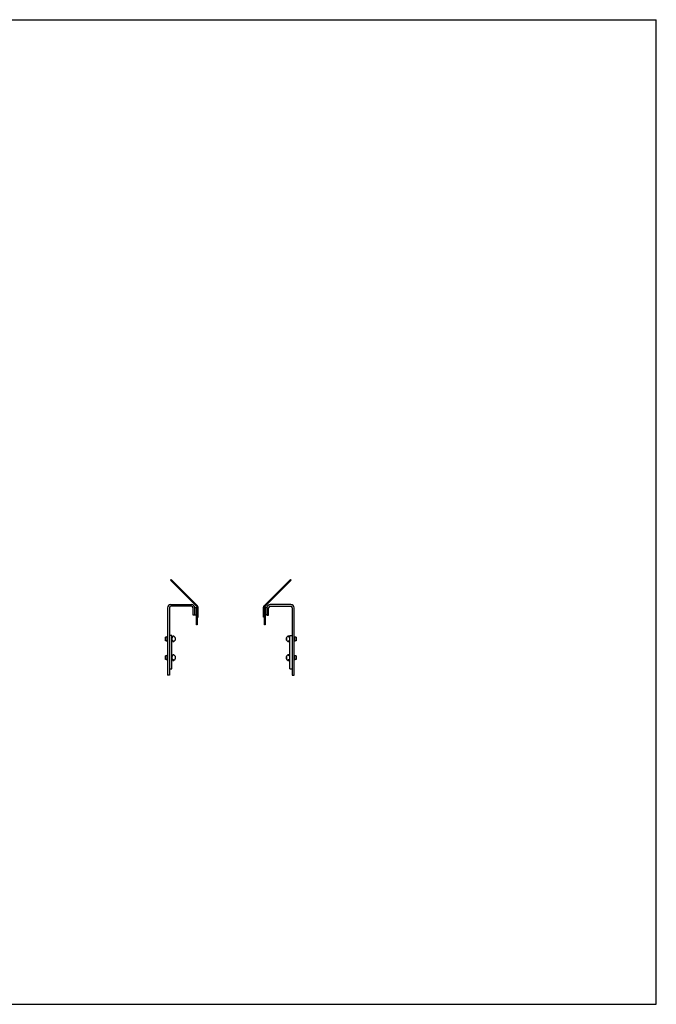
# Model space of a CAD drawing. Header units: inches. Extents: x 0 to 132, y 0 to 102.
# Tile 3 of 3: x 66 to 132, y 0 to 102. Entities that reach past the tile are written whole.
import ezdxf

# ---------------------------------------------------------------- set-up
doc = ezdxf.new("R2010")
doc.units = ezdxf.units.IN
doc.header["$LTSCALE"] = 7.26
doc.header["$MEASUREMENT"] = 0
doc.layers.get('0').update_dxf_attribs({"linetype": 'CONTINUOUS'})

msp = doc.modelspace()

# ---------------------------------------------------------------- linework, layer by layer
at = {"color": 7, "linetype": 'CONTINUOUS'}
for p, q in [((0, 102), (132, 102)), ((132, 0), (132, 102)), ((0, 0), (132, 0))]:
    msp.add_line(p, q, dxfattribs=at)
at = {"color": 6, "linetype": 'CONTINUOUS'}
for p, q in [((81.7, 44.02), (81.63, 43.95)), ((81.63, 43.95), (84.38, 41.2)), ((84.45, 41.27), (81.7, 44.02)), ((94.08, 44.02), (91.33, 41.27)), ((91.4, 41.2), (94.15, 43.95)), ((94.15, 43.95), (94.08, 44.02)), ((81.34, 41.07), (81.34, 34.11)), ((81.52, 41.07), (81.52, 34.11)), ((81.68, 41.41), (83.81, 41.41)), ((83.81, 41.23), (81.68, 41.23)), ((83.97, 40.32), (83.97, 41.07)), ((84.15, 40.32), (84.15, 41.11)), ((84.15, 41.11), (84.4, 41.11)), ((84.34, 39.3), (84.34, 41.11)), ((84.4, 41.15), (84.4, 39.3)), ((84.5, 40.11), (84.5, 41.15)), ((91.28, 40.11), (91.28, 41.15)), ((91.38, 39.3), (91.38, 41.15)), ((91.63, 41.11), (91.38, 41.11)), ((91.44, 41.11), (91.44, 39.3)), ((91.63, 41.11), (91.63, 40.32)), ((91.81, 40.32), (91.81, 41.07)), ((94.1, 41.41), (91.97, 41.41)), ((91.97, 41.23), (94.1, 41.23)), ((94.26, 41.07), (94.26, 34.11)), ((94.44, 34.11), (94.44, 41.07)), ((84.15, 40.32), (83.97, 40.32)), ((84.15, 40.36), (84.34, 40.36)), ((84.4, 40.11), (84.5, 40.11)), ((91.38, 40.11), (91.28, 40.11)), ((91.63, 40.36), (91.44, 40.36)), ((91.63, 40.32), (91.81, 40.32)), ((84.4, 39.3), (84.34, 39.3)), ((91.44, 39.3), (91.38, 39.3)), ((81.13, 38.05), (81.11, 38.03)), ((81.11, 37.68), (81.11, 38.03)), ((81.13, 37.66), (81.13, 38.05)), ((81.27, 38.05), (81.13, 38.05)), ((81.29, 38.11), (81.27, 38.05)), ((81.27, 38.05), (81.27, 37.66)), ((81.29, 37.6), (81.29, 38.11)), ((81.34, 38.11), (81.29, 38.11)), ((81.77, 38.22), (81.52, 38.22)), ((81.77, 34.75), (81.77, 38.22)), ((81.78, 37.97), (81.77, 37.97)), ((81.78, 38.02), (81.78, 37.69)), ((81.8, 38.04), (81.87, 38.04)), ((81.87, 38.04), (81.87, 38.03)), ((81.89, 38.03), (81.89, 38.12)), ((81.96, 38.13), (81.9, 38.13)), ((82.11, 38), (81.98, 38.13)), ((82.11, 37.98), (82.11, 37.72)), ((82.12, 37.97), (82.11, 37.97)), ((82.12, 37.97), (82.12, 37.73)), ((82.13, 37.97), (82.13, 37.74)), ((93.67, 37.97), (93.65, 37.97)), ((93.65, 37.74), (93.65, 37.97)), ((93.65, 37.73), (93.65, 37.97)), ((93.8, 38.13), (93.67, 38)), ((93.67, 37.98), (93.67, 37.72)), ((93.88, 38.13), (93.81, 38.13)), ((93.89, 38.03), (93.89, 38.12)), ((93.97, 38.04), (93.9, 38.04)), ((93.9, 38.03), (93.9, 38.04)), ((93.99, 37.69), (93.99, 38.02)), ((94.01, 37.97), (93.99, 37.97)), ((94.01, 38.22), (94.26, 38.22)), ((94.01, 34.75), (94.01, 38.22)), ((94.48, 38.11), (94.44, 38.11)), ((94.48, 38.11), (94.51, 38.05)), ((94.48, 38.11), (94.48, 37.6)), ((94.65, 38.05), (94.51, 38.05)), ((94.51, 37.66), (94.51, 38.05)), ((94.67, 38.03), (94.65, 38.05)), ((94.65, 38.05), (94.65, 37.66)), ((94.67, 38.03), (94.67, 37.68)), ((81.13, 37.66), (81.11, 37.68)), ((81.27, 37.66), (81.13, 37.66)), ((81.27, 37.66), (81.29, 37.6)), ((81.34, 37.6), (81.29, 37.6)), ((81.78, 37.73), (81.77, 37.73)), ((81.87, 37.67), (81.8, 37.67)), ((81.87, 37.67), (81.87, 37.67)), ((81.89, 37.58), (81.89, 37.67)), ((81.9, 37.57), (81.96, 37.57)), ((81.98, 37.58), (82.11, 37.71)), ((82.12, 37.73), (82.11, 37.73)), ((93.67, 37.73), (93.65, 37.73)), ((93.67, 37.71), (93.8, 37.58)), ((93.81, 37.57), (93.88, 37.57)), ((93.89, 37.58), (93.89, 37.67)), ((93.9, 37.67), (93.97, 37.67)), ((93.9, 37.67), (93.9, 37.67)), ((94.01, 37.73), (93.99, 37.73)), ((94.48, 37.6), (94.44, 37.6)), ((94.51, 37.66), (94.48, 37.6)), ((94.65, 37.66), (94.51, 37.66)), ((94.67, 37.68), (94.65, 37.66)), ((81.13, 36.11), (81.11, 36.09)), ((81.11, 35.74), (81.11, 36.09)), ((81.13, 35.72), (81.11, 35.74)), ((81.13, 35.72), (81.13, 36.11)), ((81.27, 36.11), (81.13, 36.11)), ((81.27, 35.72), (81.13, 35.72)), ((81.29, 36.17), (81.27, 36.11)), ((81.27, 36.11), (81.27, 35.72)), ((81.27, 35.72), (81.29, 35.66)), ((81.29, 35.66), (81.29, 36.17)), ((81.34, 36.17), (81.29, 36.17)), ((81.78, 36.03), (81.77, 36.03)), ((81.78, 35.8), (81.77, 35.8)), ((81.78, 36.08), (81.78, 35.75)), ((81.8, 36.1), (81.87, 36.1)), ((81.87, 35.73), (81.8, 35.73)), ((81.87, 36.1), (81.87, 36.09)), ((81.87, 35.74), (81.87, 35.73)), ((81.89, 36.09), (81.89, 36.19)), ((81.89, 35.64), (81.89, 35.74)), ((81.96, 36.2), (81.9, 36.2)), ((82.11, 36.06), (81.98, 36.19)), ((81.98, 35.64), (82.11, 35.77)), ((82.11, 36.05), (82.11, 35.78)), ((82.12, 36.03), (82.11, 36.03)), ((82.12, 35.8), (82.11, 35.8)), ((82.12, 36.03), (82.12, 35.8)), ((82.13, 36.03), (82.13, 35.8)), ((93.67, 36.03), (93.65, 36.03)), ((93.65, 35.8), (93.65, 36.03)), ((93.65, 35.8), (93.65, 36.03)), ((93.67, 35.8), (93.65, 35.8)), ((93.8, 36.19), (93.67, 36.06)), ((93.67, 36.05), (93.67, 35.78)), ((93.67, 35.77), (93.8, 35.64)), ((93.88, 36.2), (93.81, 36.2)), ((93.89, 36.09), (93.89, 36.19)), ((93.89, 35.64), (93.89, 35.74)), ((93.97, 36.1), (93.9, 36.1)), ((93.9, 36.09), (93.9, 36.1)), ((93.9, 35.73), (93.9, 35.74)), ((93.9, 35.73), (93.97, 35.73)), ((93.99, 35.75), (93.99, 36.08)), ((94.01, 36.03), (93.99, 36.03)), ((94.01, 35.8), (93.99, 35.8)), ((94.48, 36.17), (94.44, 36.17)), ((94.48, 36.17), (94.51, 36.11)), ((94.48, 36.17), (94.48, 35.66)), ((94.51, 35.72), (94.48, 35.66)), ((94.65, 36.11), (94.51, 36.11)), ((94.51, 35.72), (94.51, 36.11)), ((94.65, 35.72), (94.51, 35.72)), ((94.67, 36.09), (94.65, 36.11)), ((94.65, 36.11), (94.65, 35.72)), ((94.67, 35.74), (94.65, 35.72)), ((94.67, 36.09), (94.67, 35.74)), ((81.34, 35.66), (81.29, 35.66)), ((81.52, 34.75), (81.77, 34.75)), ((81.9, 35.63), (81.96, 35.63)), ((93.81, 35.63), (93.88, 35.63)), ((94.01, 34.75), (94.26, 34.75)), ((94.48, 35.66), (94.44, 35.66)), ((81.52, 34.11), (81.34, 34.11)), ((94.26, 34.11), (94.44, 34.11))]:
    msp.add_line(p, q, dxfattribs=at)
for centre, radius, start, end in [((81.68, 41.07), 0.34, 90, 180), ((81.68, 41.07), 0.161, 90, 180), ((83.81, 41.07), 0.34, 9.1504, 90), ((83.81, 41.07), 0.161, 0, 90), ((84.33, 41.15), 0.063, 0, 45), ((84.33, 41.15), 0.168, 0, 45), ((91.44, 41.15), 0.168, 135, 180), ((91.44, 41.15), 0.063, 135, 180), ((91.97, 41.07), 0.34, 90, 173.2153), ((91.97, 41.07), 0.161, 90, 180), ((94.1, 41.07), 0.34, 0, 90), ((94.1, 41.07), 0.161, 0, 90), ((81.8, 38.02), 0.02, 90, 180), ((81.88, 38.03), 0.0075, 180, 360), ((81.9, 38.12), 0.01, 90, 180), ((81.96, 38.11), 0.02, 45, 90), ((82.09, 37.98), 0.02, 0, 45), ((93.69, 37.98), 0.02, 135, 180), ((93.81, 38.11), 0.02, 90, 135), ((93.88, 38.12), 0.01, 0, 90), ((93.9, 38.03), 0.0075, 180, 360), ((93.97, 38.02), 0.02, 0, 90), ((81.8, 37.69), 0.02, 180, 270), ((81.88, 37.67), 0.0075, 0, 180), ((81.9, 37.58), 0.01, 180, 270), ((81.96, 37.59), 0.02, 270, 315), ((82.09, 37.72), 0.02, 315, 360), ((93.69, 37.72), 0.02, 180, 225), ((93.81, 37.59), 0.02, 225, 270), ((93.88, 37.58), 0.01, 270, 360), ((93.9, 37.67), 0.0075, 0, 180), ((93.97, 37.69), 0.02, 270, 360), ((81.8, 36.08), 0.02, 90, 180), ((81.8, 35.75), 0.02, 180, 270), ((81.88, 36.09), 0.0075, 180, 360), ((81.88, 35.74), 0.0075, 0, 180), ((81.9, 36.19), 0.01, 90, 180), ((81.96, 36.18), 0.02, 45, 90), ((82.09, 36.05), 0.02, 0, 45), ((82.09, 35.78), 0.02, 315, 360), ((93.69, 36.05), 0.02, 135, 180), ((93.69, 35.78), 0.02, 180, 225), ((93.81, 36.18), 0.02, 90, 135), ((93.88, 36.19), 0.01, 0, 90), ((93.9, 36.09), 0.0075, 180, 360), ((93.9, 35.74), 0.0075, 0, 180), ((93.97, 36.08), 0.02, 0, 90), ((93.97, 35.75), 0.02, 270, 360), ((81.9, 35.64), 0.01, 180, 270), ((81.96, 35.65), 0.02, 270, 315), ((93.81, 35.65), 0.02, 225, 270), ((93.88, 35.64), 0.01, 270, 360)]:
    msp.add_arc(centre, radius, start, end, dxfattribs=at)

doc.saveas('drawing.dxf')
